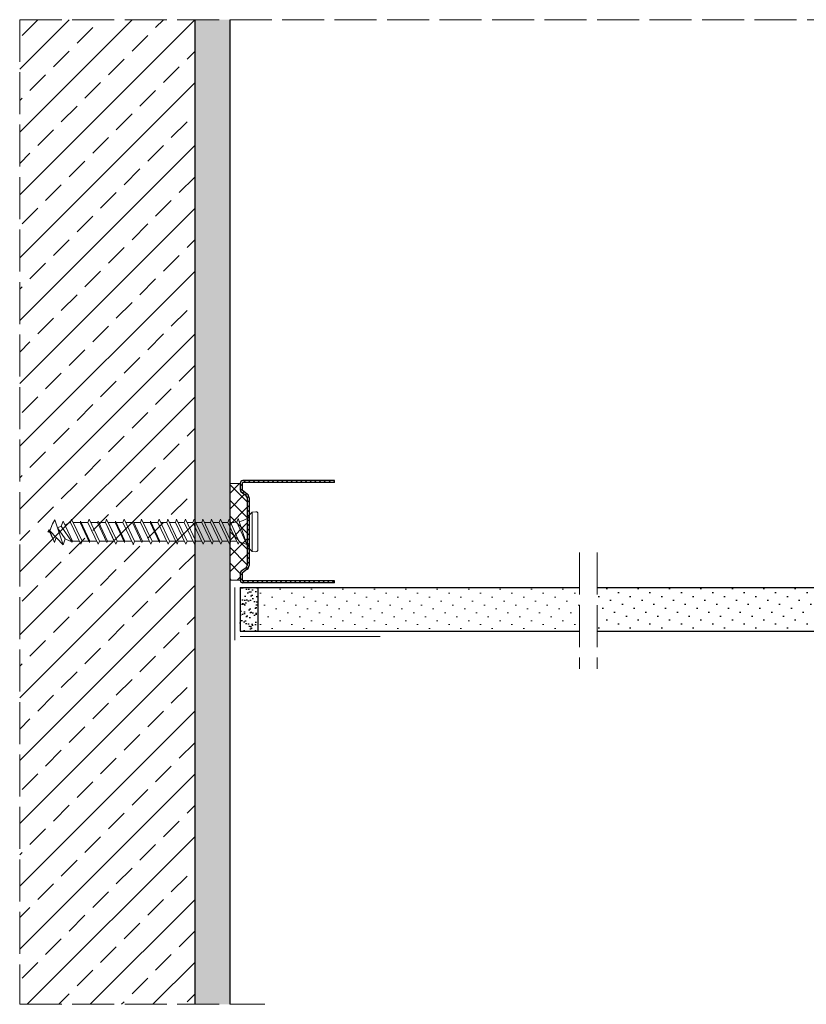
# Model space of a CAD drawing. Header units: millimetres. Extents: x 1525 to 3128, y 652 to 1560.
# Tile 6 of 9: x 2603 to 2828, y 1279 to 1560. Entities that reach past the tile are written whole.
import ezdxf

# ---------------------------------------------------------------- set-up
doc = ezdxf.new("R2010")
doc.units = ezdxf.units.MM
doc.linetypes.add('ACAD_ISO02W100', pattern=[15, 12, -3])
for name, color, linetype, lineweight in [('_RIGIPS AKCESORIA', 7, 'Continuous', 18), ('_RIGIPS G-K', 7, 'Continuous', 25), ('KRESKOWANIE', 7, 'Continuous', 9), ('PRZERYWANA', 7, 'ACAD_ISO02W100', 9)]:
    doc.layers.add(name, color=color, linetype=linetype, lineweight=lineweight)

# ---------------------------------------------------------------- blocks, each defined once
blk = doc.blocks.new('UD 30 ULTRASTIL')
h = blk.add_hatch()
h.set_pattern_fill('ANSI31', color=256, scale=0.3, style=0)
h.paths.add_polyline_path([(684.71, 712.9), (658.51, 712.9, 0.414214), (657.71, 712.1), (657.71, 710.25, 0.236068), (658.03, 709.61), (659.39, 708.59, -0.236068), (659.71, 707.95), (659.71, 688.65, -0.236068), (659.39, 688.01), (658.03, 686.99, 0.236068), (657.71, 686.35), (657.71, 684.5, 0.414214), (658.51, 683.7), (684.71, 683.7), (684.71, 684.25), (658.51, 684.25, -0.414214), (658.26, 684.5), (658.26, 686.35, -0.236068), (658.36, 686.55), (659.72, 687.57, 0.236068), (660.26, 688.65), (660.26, 707.95, 0.236068), (659.72, 709.03), (658.36, 710.05, -0.236068), (658.26, 710.25), (658.26, 712.1, -0.414214), (658.51, 712.35), (684.71, 712.35)])
for p, q in [((657.71, 712.1), (657.71, 710.25)), ((658.26, 712.1), (658.26, 710.25)), ((684.71, 712.9), (658.51, 712.9)), ((684.71, 712.35), (658.51, 712.35)), ((684.71, 712.35), (684.71, 712.9)), ((659.39, 708.59), (658.03, 709.61)), ((659.72, 709.03), (658.36, 710.05)), ((659.71, 707.95), (659.71, 688.65)), ((660.26, 707.95), (660.26, 688.65)), ((659.39, 688.01), (658.03, 686.99)), ((659.72, 687.57), (658.36, 686.55)), ((657.71, 686.35), (657.71, 684.5)), ((658.26, 686.35), (658.26, 684.5)), ((684.71, 684.25), (658.51, 684.25)), ((684.71, 683.7), (684.71, 684.25)), ((684.71, 683.7), (658.51, 683.7))]:
    blk.add_line(p, q)
for centre, radius, start, end in [((658.51, 712.1), 0.8, 90, 180), ((658.51, 712.1), 0.25, 90, 180), ((658.51, 710.25), 0.8, 180, 233.1301), ((658.51, 710.25), 0.25, 180, 233.1301), ((658.91, 707.95), 0.8, 0, 53.1301), ((658.91, 707.95), 1.35, 0, 53.1301), ((658.51, 686.35), 0.8, 126.8699, 180), ((658.91, 688.65), 0.8, 306.8699, 0), ((658.91, 688.65), 1.35, 306.8699, 0), ((658.51, 684.5), 0.8, 180, 270), ((658.51, 686.35), 0.25, 126.8699, 180), ((658.51, 684.5), 0.25, 180, 270)]:
    blk.add_arc(centre, radius, start, end)
blk = doc.blocks.new('kolek beton 65')
at = {"layer": '_RIGIPS AKCESORIA'}
for p, q in [((-68.91, -931.37), (-69.76, -932.23)), ((-67.81, -931.28), (-68.91, -931.37)), ((-68.91, -942.59), (-68.91, -931.37)), ((-125.3, -933.58), (-125.96, -934.72)), ((-122.91, -940.73), (-125.3, -933.58)), ((-122.93, -933.94), (-123.47, -935.41)), ((-120.25, -939.63), (-122.93, -933.94)), ((-120.48, -933.42), (-120.81, -934.33)), ((-117.51, -939.63), (-120.48, -933.42)), ((-117.93, -933.94), (-118.08, -934.33)), ((-115.25, -939.63), (-117.93, -933.94)), ((-115.48, -933.42), (-115.81, -934.33)), ((-112.51, -939.63), (-115.48, -933.42)), ((-112.93, -933.94), (-113.08, -934.33)), ((-110.25, -939.63), (-112.93, -933.94)), ((-110.48, -933.42), (-110.81, -934.33)), ((-110.48, -933.42), (-110.81, -934.33)), ((-107.51, -939.63), (-110.48, -933.42)), ((-107.93, -933.94), (-108.08, -934.33)), ((-105.25, -939.63), (-107.93, -933.94)), ((-105.48, -933.42), (-105.81, -934.33)), ((-102.51, -939.63), (-105.48, -933.42)), ((-102.93, -933.94), (-103.08, -934.33)), ((-100.25, -939.63), (-102.93, -933.94)), ((-100.48, -933.42), (-100.81, -934.33)), ((-97.51, -939.63), (-100.48, -933.42)), ((-97.93, -933.94), (-98.08, -934.33)), ((-95.25, -939.63), (-97.93, -933.94)), ((-95.48, -933.42), (-95.81, -934.33)), ((-92.51, -939.63), (-95.48, -933.42)), ((-92.98, -933.42), (-93.31, -934.33)), ((-90.01, -939.63), (-92.98, -933.42)), ((-90.48, -933.42), (-90.81, -934.33)), ((-87.51, -939.63), (-90.48, -933.42)), ((-87.98, -933.42), (-88.31, -934.33)), ((-85.01, -939.63), (-87.98, -933.42)), ((-85.48, -933.42), (-85.81, -934.33)), ((-82.51, -939.63), (-85.48, -933.42)), ((-82.98, -933.42), (-83.31, -934.33)), ((-80.01, -939.63), (-82.98, -933.42)), ((-80.48, -933.42), (-80.81, -934.33)), ((-77.51, -939.63), (-80.48, -933.42)), ((-77.98, -933.42), (-78.31, -934.33)), ((-75.01, -939.63), (-77.98, -933.42)), ((-75.47, -933.37), (-75.81, -934.33)), ((-75.47, -933.37), (-72.61, -939.89)), ((-72.91, -933.23), (-73.27, -934.2)), ((-73.27, -934.2), (-70.43, -940.67)), ((-70.43, -940.67), (-72.91, -933.23)), ((-69.76, -932.23), (-69.76, -941.73)), ((-67.26, -942.18), (-67.26, -931.78)), ((-126.91, -936.37), (-127.26, -936.98)), ((-126.9, -936.83), (-127.26, -936.98)), ((-126.72, -937.2), (-127.26, -936.98)), ((-127.02, -936.57), (-125.7, -939.37)), ((-125.41, -940.08), (-126.91, -936.37)), ((-126.69, -936.74), (-126.75, -936.77)), ((-125.96, -934.72), (-126.69, -936.74)), ((-126.69, -936.74), (-122.91, -940.73)), ((-123.47, -935.41), (-124.54, -935.85)), ((-122.3, -939.04), (-124.54, -935.85)), ((-123.47, -935.41), (-120.37, -939.96)), ((-120.86, -934.33), (-122.44, -934.98)), ((-120.81, -934.33), (-120.86, -934.33)), ((-117.85, -940.54), (-120.81, -934.33)), ((-118.08, -934.33), (-120.05, -934.33)), ((-118.08, -934.33), (-115.39, -940.02)), ((-115.81, -934.33), (-117.73, -934.33)), ((-112.85, -940.54), (-115.81, -934.33)), ((-113.08, -934.33), (-115.05, -934.33)), ((-113.08, -934.33), (-110.39, -940.02)), ((-110.81, -934.33), (-112.73, -934.33)), ((-108.28, -939.63), (-110.81, -934.33)), ((-107.85, -940.54), (-110.81, -934.33)), ((-108.08, -934.33), (-110.05, -934.33)), ((-107.51, -939.63), (-110.05, -934.33)), ((-108.08, -934.33), (-105.39, -940.02)), ((-105.81, -934.33), (-107.73, -934.33)), ((-102.85, -940.54), (-105.81, -934.33)), ((-103.08, -934.33), (-105.05, -934.33)), ((-103.08, -934.33), (-100.39, -940.02)), ((-100.81, -934.33), (-102.73, -934.33)), ((-97.85, -940.54), (-100.81, -934.33)), ((-98.08, -934.33), (-100.05, -934.33)), ((-98.08, -934.33), (-95.39, -940.02)), ((-95.81, -934.33), (-97.73, -934.33)), ((-92.85, -940.54), (-95.81, -934.33)), ((-93.31, -934.33), (-95.05, -934.33)), ((-90.35, -940.54), (-93.31, -934.33)), ((-90.81, -934.33), (-92.55, -934.33)), ((-87.85, -940.54), (-90.81, -934.33)), ((-88.31, -934.33), (-90.05, -934.33)), ((-85.35, -940.54), (-88.31, -934.33)), ((-85.81, -934.33), (-87.55, -934.33)), ((-82.85, -940.54), (-85.81, -934.33)), ((-83.31, -934.33), (-85.05, -934.33)), ((-80.35, -940.54), (-83.31, -934.33)), ((-80.81, -934.33), (-82.55, -934.33)), ((-77.85, -940.54), (-80.81, -934.33)), ((-80.05, -934.33), (-78.31, -934.33)), ((-75.35, -940.54), (-78.31, -934.33)), ((-75.81, -934.33), (-77.55, -934.33)), ((-72.85, -940.54), (-75.81, -934.33)), ((-124.89, -938.64), (-125.41, -940.08)), ((-122.3, -939.04), (-122.91, -940.73)), ((-120.86, -939.63), (-122.3, -939.04)), ((-120.6, -939.63), (-120.86, -939.63)), ((-120.25, -939.63), (-120.37, -939.96)), ((-118.28, -939.63), (-120.25, -939.63)), ((-117.51, -939.63), (-117.85, -940.54)), ((-115.58, -939.63), (-117.51, -939.63)), ((-115.25, -939.63), (-115.39, -940.02)), ((-113.28, -939.63), (-115.25, -939.63)), ((-112.51, -939.63), (-112.85, -940.54)), ((-110.6, -939.63), (-112.51, -939.63)), ((-110.25, -939.63), (-110.39, -940.02)), ((-108.28, -939.63), (-110.25, -939.63)), ((-107.51, -939.63), (-107.85, -940.54)), ((-107.51, -939.63), (-107.85, -940.54)), ((-105.6, -939.63), (-107.51, -939.63)), ((-105.25, -939.63), (-105.39, -940.02)), ((-103.28, -939.63), (-105.25, -939.63)), ((-102.51, -939.63), (-102.91, -940.73)), ((-100.6, -939.63), (-102.51, -939.63)), ((-100.25, -939.63), (-100.41, -940.08)), ((-98.28, -939.63), (-100.25, -939.63)), ((-97.51, -939.63), (-97.85, -940.54)), ((-95.6, -939.63), (-97.51, -939.63)), ((-95.25, -939.63), (-95.39, -940.02)), ((-93.28, -939.63), (-95.25, -939.63)), ((-92.51, -939.63), (-92.85, -940.54)), ((-90.78, -939.63), (-92.51, -939.63)), ((-90.01, -939.63), (-90.35, -940.54)), ((-88.28, -939.63), (-90.01, -939.63)), ((-87.51, -939.63), (-87.85, -940.54)), ((-85.78, -939.63), (-87.51, -939.63)), ((-85.01, -939.63), (-85.35, -940.54)), ((-83.28, -939.63), (-85.01, -939.63)), ((-82.51, -939.63), (-82.85, -940.54)), ((-80.78, -939.63), (-82.51, -939.63)), ((-80.01, -939.63), (-80.35, -940.54)), ((-78.28, -939.63), (-80.01, -939.63)), ((-77.51, -939.63), (-77.85, -940.54)), ((-77.51, -939.63), (-75.78, -939.63)), ((-75.01, -939.63), (-75.35, -940.54)), ((-72.61, -939.89), (-72.85, -940.54)), ((-68.91, -942.59), (-69.76, -941.73)), ((-67.81, -942.68), (-68.91, -942.59))]:
    blk.add_line(p, q, dxfattribs=at)
for centre, radius, start, end in [((-67.76, -931.78), 0.5, 0, 95), ((-74.88, -924.33), 10, 269.0428, 279.2887), ((-74.88, -924.33), 10, 282.9916, 297.2521), ((-70.76, -932.33), 1, 297.387, 0.1192), ((-74.88, -949.63), 10, 80.5289, 90.7633), ((-74.88, -949.63), 10, 62.7479, 76.8682), ((-70.76, -941.63), 1, 359.8807, 62.6128), ((-67.76, -942.18), 0.5, 265, 360)]:
    blk.add_arc(centre, radius, start, end, dxfattribs=at)

msp = doc.modelspace()

# ---------------------------------------------------------------- hatches: boundary and pattern name
at = {"layer": '_RIGIPS AKCESORIA'}
h = msp.add_hatch(dxfattribs=at)
h.set_pattern_fill('ANSI37', color=256, style=0)
h.set_pattern_definition([(45, (608.151, -28.55), (-2.245064, 2.245064), []), (135, (608.151, -28.55), (-2.245064, -2.245064), [])])
h.paths.add_polyline_path([(2668.35, 1423.65, 0.236068), (2668.03, 1424.29), (2666.67, 1425.31, -0.236068), (2666.35, 1425.95), (2666.35, 1427.8), (2663.35, 1427.8), (2663.35, 1400.2), (2666.35, 1400.2), (2666.35, 1402.05, -0.236068), (2666.67, 1402.69), (2668.03, 1403.71, 0.236068), (2668.35, 1404.35)])
at = {"layer": '_RIGIPS G-K'}
h = msp.add_hatch(dxfattribs=at)
h.set_pattern_fill('AR-SAND', color=256, scale=0.05, style=0)
h.set_pattern_definition([(322.5, (651.8175, 2488.4351), (-0.0800016, -2.4470662), [0, -1.9304, 0, -2.159, 0, -2.06375]), (352.5, (651.8175, 2488.435), (2.2476164, -3.5841255), [0, -1.0414, 0, -1.7399, 0, -0.66675]), (32.5, (650.2554, 2488.4351), (3.9549619, -0.007186), [0, -0.635, 0, -2.286, 0, -2.9845]), (42.5, (650.2554, 2488.435), (3.8177823, -1.1146466), [0, -0.3175, 0, -1.4986, 0, -1.7145])])
h.paths.add_polyline_path([(2666.35, 1385.55), (2671.35, 1385.55), (2671.35, 1398.05), (2666.35, 1398.05)])
h = msp.add_hatch(dxfattribs=at)
h.set_pattern_fill('DOTS', color=256, scale=2, angle=225, style=0)
h.set_pattern_definition([(225, (1031.151, -0.9), (1.122532, -3.367596), [0, -3.175])])
h.paths.add_polyline_path([(2768.35, 1398.05), (2768.35, 1385.55), (2918.35, 1385.55), (2918.35, 1398.05)])
at = {"layer": 'KRESKOWANIE'}
h = msp.add_hatch(dxfattribs=at)
h.set_pattern_fill('ANSI33', color=256, scale=2, angle=180, style=0)
h.set_pattern_definition([(225, (608.151, 5e-13), (8.980256, -8.980256), []), (225, (599.171, 5e-13), (8.980256, -8.980256), [6.35, -3.175])])
h.paths.add_polyline_path([(2653.35, 1560.34), (2603.35, 1560.34), (2603.35, 1278.95), (2653.35, 1278.95)])
h = msp.add_hatch(dxfattribs=at)
h.set_pattern_fill('AR-SAND', color=256, scale=0.1, style=0)
h.set_pattern_definition([(37.5, (608.151, 5e-13), (-0.160003, 4.8941324), [0, -3.8608, 0, -4.318, 0, -4.1275]), (7.5, (608.151, 5e-13), (4.495233, 7.168251), [0, -2.0828, 0, -3.4798, 0, -1.3335]), (327.5, (605.0267, 5e-13), (7.909924, 0.014372), [0, -1.27, 0, -4.572, 0, -5.969]), (317.5, (605.027, 5e-13), (7.635565, 2.229293), [0, -0.635, 0, -2.9972, 0, -3.429])])
h.paths.add_polyline_path([(2663.35, 1560.34), (2653.35, 1560.34), (2653.35, 1278.95), (2663.35, 1278.95)])
h = msp.add_hatch(dxfattribs=at)
h.set_pattern_fill('DOTS', color=256, scale=2, angle=225, style=0)
h.set_pattern_definition([(225, (1078.151, 0), (1.122532, -3.367596), [0, -3.175])])
h.paths.add_polyline_path([(2763.35, 1398.05), (2671.35, 1398.05), (2671.35, 1385.55), (2763.35, 1385.55)])

# ---------------------------------------------------------------- linework, layer by layer
for p, q in [((2653.35, 1560.34), (2653.35, 1278.95)), ((2663.35, 1560.34), (2663.35, 1278.95))]:
    msp.add_line(p, q)
at = {"layer": '_RIGIPS AKCESORIA'}
for p, q in [((2666.35, 1427.8), (2663.35, 1427.8)), ((2666.35, 1400.2), (2663.35, 1400.2)), ((2664.85, 1398.05), (2664.85, 1383.05)), ((2666.35, 1384.05), (2706.35, 1384.05))]:
    msp.add_line(p, q, dxfattribs=at)
at = {"layer": '_RIGIPS G-K'}
for p, q in [((2666.35, 1398.05), (2763.35, 1398.05)), ((2666.35, 1398.05), (2666.35, 1385.55)), ((2671.35, 1398.05), (2671.35, 1385.55)), ((2768.35, 1398.05), (2918.35, 1398.05)), ((2666.35, 1385.55), (2763.35, 1385.55)), ((2768.35, 1385.55), (2918.35, 1385.55))]:
    msp.add_line(p, q, dxfattribs=at)
at = {"layer": 'PRZERYWANA'}
for p, q in [((2603.35, 1560.34), (3127.58, 1560.34)), ((2603.35, 1560.34), (2603.35, 1278.95)), ((2763.35, 1408.05), (2763.35, 1374.85)), ((2768.35, 1408.05), (2768.35, 1374.85)), ((2603.35, 1278.95), (2673.35, 1278.95))]:
    msp.add_line(p, q, dxfattribs=at)

# ---------------------------------------------------------------- block references
msp.add_blockref('UD 30 ULTRASTIL', (2008.64, 715.7))
at = {"layer": '_RIGIPS AKCESORIA'}
msp.add_blockref('kolek beton 65', (2738.67, 2350.98), dxfattribs=at)

doc.saveas('drawing.dxf')
